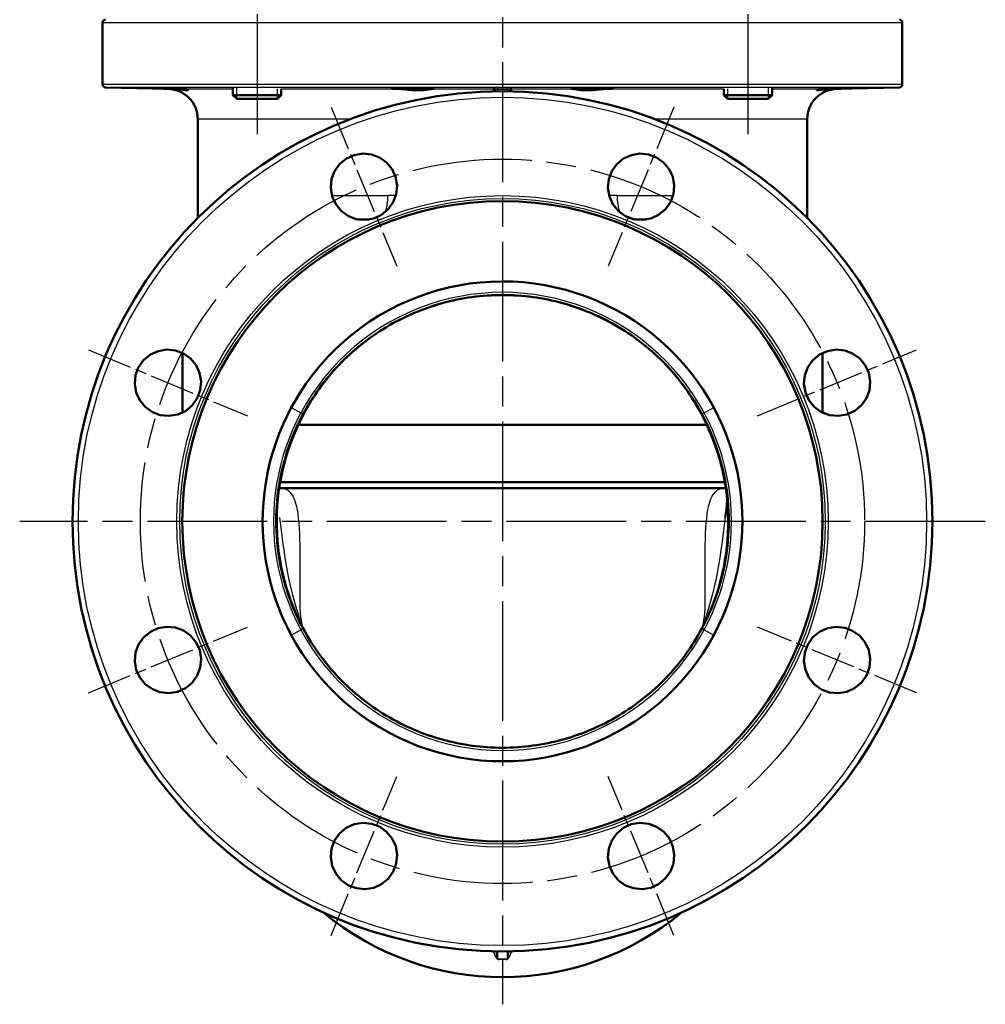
# Model space of a CAD drawing. Header units: millimetres. Extents: x 93 to 1233, y 366 to 1649.
# Tile 11 of 15: x 913 to 1233, y 861 to 1187. Entities that reach past the tile are written whole.
import ezdxf

# ---------------------------------------------------------------- set-up
doc = ezdxf.new("R2010")
doc.units = ezdxf.units.MM
doc.header["$LTSCALE"] = 7
doc.linetypes.add('CHAIN', pattern=[0.3543, 0.2362, -0.0295, 0.0591, -0.0295])
for name, color, linetype, lineweight in [('Gewinde(DIN)', 3, 'Continuous', 25), ('Mittellinie(DIN)', 4, 'CHAIN', 25), ('Mittelpunktmarkierung(DIN)', 4, 'CHAIN', 25), ('Sichtbare Kanten(DIN)', 7, 'Continuous', 50), ('Sichtbare tangentiale Kanten(DIN)', 3, 'Continuous', 25)]:
    doc.layers.add(name, color=color, linetype=linetype, lineweight=lineweight)

msp = doc.modelspace()

# ---------------------------------------------------------------- linework, layer by layer
at = {"layer": 'Gewinde(DIN)'}
for p, q in [((985.22, 1164.74), (985.22, 1161.24)), ((1161.44, 1161.24), (1161.44, 1164.74)), ((998.81, 1161.24), (998.81, 1164.49)), ((1147.86, 1164.49), (1147.86, 1161.24))]:
    msp.add_line(p, q, dxfattribs=at)
at = {"layer": 'Mittellinie(DIN)', "linetype": 'CHAIN', "ltscale": 23.990969}
for p, q in [((992.02, 1248.72), (992.02, 1144.95)), ((1154.65, 1248.72), (1154.65, 1144.95))]:
    msp.add_line(p, q, dxfattribs=at)
msp.add_circle((1073.33, 1021.22), 120, dxfattribs=at)
at = {"layer": 'Mittelpunktmarkierung(DIN)', "linetype": 'CHAIN', "ltscale": 23.990969}
for p, q in [((1073.33, 1649.32), (1073.33, 861.22)), ((1233.33, 1021.22), (913.33, 1021.22))]:
    msp.add_line(p, q, dxfattribs=at)
at = {"layer": 'Mittelpunktmarkierung(DIN)', "linetype": 'CHAIN', "ltscale": 9.04779}
for p, q in [((1016.51, 1158.42), (1038.32, 1105.76)), ((1130.16, 1158.42), (1108.35, 1105.76)), ((936.14, 1078.05), (988.8, 1056.24)), ((1157.87, 1056.24), (1210.53, 1078.05)), ((936.14, 964.4), (988.8, 986.21)), ((1210.53, 964.39), (1157.87, 986.21)), ((1016.5, 884.03), (1038.32, 936.69)), ((1130.16, 884.03), (1108.35, 936.69))]:
    msp.add_line(p, q, dxfattribs=at)
at = {"layer": 'Sichtbare Kanten(DIN)'}
for p, q in [((940.83, 1186.43), (940.83, 1166.02)), ((1205.83, 1186.43), (1205.83, 1166.02)), ((962.59, 1164.48), (941.81, 1165.02)), ((984.02, 1164.74), (984.02, 1162.45)), ((1162.65, 1164.74), (1162.65, 1162.45)), ((1184.07, 1164.48), (1204.86, 1165.02)), ((984.02, 1162.45), (1000.02, 1162.45)), ((985.24, 1161.22), (984.02, 1162.45)), ((998.79, 1161.22), (1000.02, 1162.45)), ((1000.02, 1164.37), (1000.02, 1162.45)), ((1070.83, 1164.35), (1070.83, 1163.7)), ((1075.83, 1163.7), (1075.83, 1164.35)), ((1146.65, 1164.37), (1146.65, 1162.45)), ((1146.65, 1162.45), (1162.65, 1162.45)), ((1147.88, 1161.22), (1146.65, 1162.45)), ((1161.42, 1161.22), (1162.65, 1162.45)), ((998.79, 1161.22), (985.24, 1161.22)), ((1161.42, 1161.22), (1147.88, 1161.22)), ((972.33, 1154.48), (972.33, 1121.75)), ((1174.33, 1154.48), (1174.33, 1121.75)), ((1025.7, 1121.22), (1029.13, 1121.22)), ((1117.54, 1121.22), (1120.97, 1121.22)), ((967.33, 1057.28), (967.33, 1077.01)), ((1179.33, 1077.01), (1179.33, 1057.28)), ((1005.64, 1053.22), (1141.03, 1053.22)), ((999.66, 1034.22), (1147.01, 1034.22)), ((1073.33, 1032.22), (1000.03, 1032.22)), ((1146.63, 1032.22), (1073.33, 1032.22))]:
    msp.add_line(p, q, dxfattribs=at)
at = {"layer": 'Sichtbare Kanten(DIN)', "flags": 128}
for points in [[(965.11, 1164.48), (963.87, 1164.51), (962.55, 1164.54), (961.26, 1164.57), (960.03, 1164.61), (958.84, 1164.64), (957.76, 1164.67), (956.85, 1164.7), (956.15, 1164.72), (955.65, 1164.74), (955.38, 1164.76), (955.36, 1164.77), (955.57, 1164.77), (956.01, 1164.77), (956.69, 1164.76), (957.57, 1164.74), (958.6, 1164.72), (959.73, 1164.7), (960.99, 1164.67), (962.3, 1164.64), (963.6, 1164.61), (964.81, 1164.57), (965.97, 1164.54), (967.01, 1164.51), (967.88, 1164.48)], [(1039.54, 1164.48), (1038.55, 1164.51), (1037.74, 1164.54), (1037.14, 1164.57), (1036.79, 1164.61), (1036.65, 1164.64), (1036.77, 1164.67), (1037.13, 1164.7), (1037.69, 1164.72), (1038.48, 1164.74), (1039.46, 1164.76), (1040.58, 1164.77), (1041.78, 1164.77), (1043.04, 1164.77), (1044.35, 1164.76), (1045.64, 1164.74), (1046.83, 1164.72), (1047.89, 1164.7), (1048.83, 1164.67), (1049.58, 1164.64), (1050.12, 1164.61), (1050.41, 1164.57), (1050.48, 1164.54), (1050.29, 1164.51), (1049.87, 1164.48)], [(1096.8, 1164.48), (1096.37, 1164.51), (1096.19, 1164.54), (1096.25, 1164.57), (1096.55, 1164.61), (1097.08, 1164.64), (1097.84, 1164.67), (1098.78, 1164.7), (1099.83, 1164.72), (1101.03, 1164.74), (1102.32, 1164.76), (1103.63, 1164.77), (1104.89, 1164.77), (1106.08, 1164.77), (1107.21, 1164.76), (1108.19, 1164.74), (1108.97, 1164.72), (1109.54, 1164.7), (1109.9, 1164.67), (1110.01, 1164.64), (1109.88, 1164.61), (1109.52, 1164.57), (1108.93, 1164.54), (1108.11, 1164.51), (1107.12, 1164.48)], [(1178.79, 1164.48), (1179.65, 1164.51), (1180.7, 1164.54), (1181.85, 1164.57), (1183.07, 1164.61), (1184.37, 1164.64), (1185.68, 1164.67), (1186.93, 1164.7), (1188.06, 1164.72), (1189.09, 1164.74), (1189.98, 1164.76), (1190.65, 1164.77), (1191.1, 1164.77), (1191.31, 1164.77), (1191.29, 1164.76), (1191.01, 1164.74), (1190.51, 1164.72), (1189.82, 1164.7), (1188.91, 1164.67), (1187.83, 1164.64), (1186.64, 1164.61), (1185.41, 1164.57), (1184.11, 1164.54), (1182.8, 1164.51), (1181.56, 1164.48)], [(967.88, 1164.48), (968.16, 1164.46), (968.41, 1164.43), (968.62, 1164.39), (968.8, 1164.34), (968.95, 1164.29), (969.06, 1164.23), (969.13, 1164.18), (969.16, 1164.14), (969.16, 1164.1), (969.12, 1164.07), (969.05, 1164.05), (968.93, 1164.05), (968.78, 1164.05), (968.6, 1164.07), (968.38, 1164.1), (968.12, 1164.14), (967.84, 1164.18), (967.52, 1164.23), (967.18, 1164.29), (966.81, 1164.34), (966.42, 1164.39), (966, 1164.43), (965.56, 1164.46), (965.11, 1164.48)], [(1049.87, 1164.48), (1049.64, 1164.46), (1049.38, 1164.43), (1049.09, 1164.39), (1048.77, 1164.34), (1048.42, 1164.29), (1048.05, 1164.23), (1047.65, 1164.18), (1047.22, 1164.14), (1046.78, 1164.1), (1046.32, 1164.07), (1045.85, 1164.05), (1045.36, 1164.05), (1044.86, 1164.05), (1044.36, 1164.07), (1043.85, 1164.1), (1043.34, 1164.14), (1042.83, 1164.18), (1042.33, 1164.23), (1041.83, 1164.29), (1041.35, 1164.34), (1040.87, 1164.39), (1040.41, 1164.43), (1039.97, 1164.46), (1039.54, 1164.48)], [(1107.12, 1164.48), (1106.7, 1164.46), (1106.26, 1164.43), (1105.8, 1164.39), (1105.32, 1164.34), (1104.83, 1164.29), (1104.34, 1164.23), (1103.84, 1164.18), (1103.33, 1164.14), (1102.82, 1164.1), (1102.31, 1164.07), (1101.8, 1164.05), (1101.31, 1164.05), (1100.82, 1164.05), (1100.34, 1164.07), (1099.88, 1164.1), (1099.44, 1164.14), (1099.02, 1164.18), (1098.62, 1164.23), (1098.24, 1164.29), (1097.9, 1164.34), (1097.57, 1164.39), (1097.28, 1164.43), (1097.02, 1164.46), (1096.8, 1164.48)], [(1181.56, 1164.48), (1181.1, 1164.46), (1180.66, 1164.43), (1180.25, 1164.39), (1179.85, 1164.34), (1179.48, 1164.29), (1179.14, 1164.23), (1178.83, 1164.18), (1178.54, 1164.14), (1178.29, 1164.1), (1178.07, 1164.07), (1177.88, 1164.05), (1177.73, 1164.05), (1177.62, 1164.05), (1177.54, 1164.07), (1177.5, 1164.1), (1177.5, 1164.14), (1177.54, 1164.18), (1177.61, 1164.23), (1177.72, 1164.29), (1177.86, 1164.34), (1178.04, 1164.39), (1178.26, 1164.43), (1178.51, 1164.46), (1178.79, 1164.48)], [(1037.92, 1135.35), (1038.4, 1132.53), (1038.13, 1129.62), (1037.14, 1126.96), (1035.47, 1124.61), (1033.22, 1122.75), (1030.65, 1121.58), (1027.78, 1121.1), (1024.89, 1121.38), (1022.25, 1122.38), (1019.88, 1124.08), (1018.05, 1126.32), (1016.89, 1128.88), (1016.42, 1131.75), (1016.71, 1134.62), (1017.7, 1137.24), (1019.37, 1139.6), (1021.61, 1141.43), (1024.17, 1142.6), (1027.01, 1143.08), (1029.9, 1142.8), (1032.54, 1141.82), (1034.88, 1140.17), (1036.73, 1137.93), (1037.92, 1135.35)], [(1128.99, 1126.97), (1127.34, 1124.63), (1125.08, 1122.76), (1122.51, 1121.58), (1119.66, 1121.1), (1116.75, 1121.38), (1114.11, 1122.37), (1111.75, 1124.05), (1109.9, 1126.31), (1108.74, 1128.87), (1108.26, 1131.75), (1108.55, 1134.63), (1109.55, 1137.26), (1111.24, 1139.62), (1113.47, 1141.45), (1116.03, 1142.6), (1118.88, 1143.08), (1121.76, 1142.8), (1124.39, 1141.81), (1126.74, 1140.15), (1128.59, 1137.9), (1129.76, 1135.34), (1130.24, 1132.52), (1129.97, 1129.63), (1128.99, 1126.97)], [(1143.34, 1058.9), (1141.58, 1062.01), (1139.67, 1065.03), (1137.64, 1067.97), (1135.47, 1070.81), (1133.18, 1073.55), (1130.77, 1076.19), (1128.24, 1078.72), (1125.6, 1081.13), (1122.86, 1083.42), (1120.01, 1085.58), (1117.07, 1087.61), (1114.04, 1089.51), (1110.93, 1091.27), (1107.74, 1092.89), (1104.48, 1094.37), (1101.16, 1095.7), (1097.78, 1096.87), (1094.35, 1097.9), (1090.88, 1098.76), (1087.38, 1099.47), (1083.84, 1100.03), (1080.29, 1100.42), (1076.72, 1100.65), (1073.14, 1100.72), (1069.56, 1100.64), (1066, 1100.39), (1062.44, 1099.98), (1058.91, 1099.41), (1055.41, 1098.68), (1051.94, 1097.79), (1048.52, 1096.75), (1045.15, 1095.56), (1041.83, 1094.22), (1038.58, 1092.73), (1035.4, 1091.09), (1032.29, 1089.31), (1029.27, 1087.4), (1026.34, 1085.35), (1023.51, 1083.18), (1020.76, 1080.86), (1018.08, 1078.39), (1015.46, 1075.73), (1012.88, 1072.86), (1010.43, 1069.83), (1008.16, 1066.75), (1006.12, 1063.68), (1004.49, 1060.99), (1003.33, 1058.9)], [(1139.38, 1056.77), (1138.77, 1057.87), (1138.15, 1058.96), (1137.5, 1060.05), (1136.84, 1061.12), (1136.16, 1062.18), (1135.46, 1063.23), (1134.74, 1064.28), (1134.01, 1065.31), (1133.25, 1066.32), (1132.48, 1067.33), (1131.7, 1068.32), (1130.9, 1069.3), (1130.08, 1070.26), (1129.24, 1071.21), (1128.4, 1072.15), (1127.53, 1073.07), (1126.65, 1073.97), (1125.76, 1074.86), (1124.85, 1075.73), (1123.93, 1076.59), (1122.99, 1077.43), (1122.04, 1078.26), (1121.08, 1079.07), (1120.09, 1079.86), (1119.1, 1080.64), (1118.09, 1081.4), (1117.07, 1082.15), (1116.04, 1082.88), (1114.99, 1083.59), (1113.93, 1084.28), (1112.86, 1084.96), (1111.78, 1085.62), (1110.69, 1086.26), (1109.59, 1086.88), (1108.48, 1087.48), (1107.36, 1088.06), (1106.24, 1088.62), (1105.1, 1089.17), (1103.96, 1089.69), (1102.8, 1090.19), (1101.64, 1090.68), (1100.47, 1091.14), (1099.29, 1091.59), (1098.1, 1092.02), (1096.9, 1092.42), (1095.7, 1092.81), (1094.49, 1093.18), (1093.27, 1093.52), (1092.05, 1093.85), (1090.82, 1094.16), (1089.59, 1094.44), (1088.35, 1094.71), (1087.11, 1094.95), (1085.87, 1095.17), (1084.62, 1095.37), (1083.38, 1095.55), (1082.13, 1095.71), (1080.88, 1095.85), (1079.63, 1095.96), (1078.37, 1096.06), (1077.11, 1096.13), (1075.85, 1096.18), (1074.58, 1096.21), (1073.32, 1096.22), (1072.06, 1096.21), (1070.79, 1096.18), (1069.53, 1096.13), (1068.26, 1096.05), (1067, 1095.96), (1065.74, 1095.84), (1064.49, 1095.7), (1063.23, 1095.54), (1061.98, 1095.36), (1060.74, 1095.16), (1059.5, 1094.94), (1058.26, 1094.7), (1057.03, 1094.44), (1055.81, 1094.15), (1054.58, 1093.85), (1053.37, 1093.52), (1052.15, 1093.17), (1050.94, 1092.8), (1049.74, 1092.42), (1048.54, 1092.01), (1047.35, 1091.58), (1046.17, 1091.13), (1045, 1090.66), (1043.83, 1090.17), (1042.67, 1089.67), (1041.52, 1089.14), (1040.38, 1088.6), (1039.25, 1088.03), (1038.13, 1087.45), (1037.02, 1086.85), (1035.93, 1086.23), (1034.84, 1085.6), (1033.77, 1084.94), (1032.7, 1084.27), (1031.65, 1083.58), (1030.61, 1082.86), (1029.57, 1082.13), (1028.55, 1081.39), (1027.55, 1080.62), (1026.55, 1079.84), (1025.57, 1079.04), (1024.6, 1078.23), (1023.65, 1077.4), (1022.71, 1076.56), (1021.78, 1075.7), (1020.87, 1074.82), (1019.97, 1073.93), (1019.09, 1073.03), (1018.23, 1072.11), (1017.38, 1071.18), (1016.56, 1070.23), (1015.74, 1069.27), (1014.94, 1068.3), (1014.16, 1067.31), (1013.39, 1066.31), (1012.65, 1065.29), (1011.91, 1064.27), (1011.2, 1063.23), (1010.5, 1062.18), (1009.82, 1061.12), (1009.16, 1060.04), (1008.52, 1058.96), (1007.89, 1057.87), (1007.29, 1056.77)], [(1139.3, 1056.71), (1138.7, 1057.82), (1138.08, 1058.92), (1137.45, 1060), (1136.79, 1061.08), (1136.12, 1062.15), (1135.42, 1063.2), (1134.71, 1064.24), (1133.98, 1065.27), (1133.23, 1066.29), (1132.46, 1067.3), (1131.68, 1068.29), (1130.88, 1069.27), (1130.06, 1070.23), (1129.23, 1071.18), (1128.39, 1072.11), (1127.52, 1073.03), (1126.65, 1073.94), (1125.76, 1074.82), (1124.85, 1075.7), (1123.93, 1076.55), (1122.99, 1077.4), (1122.04, 1078.22), (1121.07, 1079.04), (1120.09, 1079.83), (1119.1, 1080.61), (1118.09, 1081.37), (1117.07, 1082.12), (1116.04, 1082.85), (1114.99, 1083.56), (1113.94, 1084.26), (1112.87, 1084.93), (1111.79, 1085.59), (1110.7, 1086.23), (1109.61, 1086.85), (1108.5, 1087.45), (1107.38, 1088.03), (1106.26, 1088.59), (1105.12, 1089.13), (1103.98, 1089.66), (1102.82, 1090.16), (1101.66, 1090.65), (1100.48, 1091.12), (1099.3, 1091.56), (1098.11, 1091.99), (1096.91, 1092.4), (1095.71, 1092.79), (1094.5, 1093.15), (1093.28, 1093.5), (1092.06, 1093.83), (1090.83, 1094.13), (1089.6, 1094.42), (1088.37, 1094.68), (1087.13, 1094.93), (1085.89, 1095.15), (1084.65, 1095.35), (1083.4, 1095.53), (1082.15, 1095.69), (1080.9, 1095.82), (1079.64, 1095.94), (1078.38, 1096.03), (1077.12, 1096.11), (1075.86, 1096.16), (1074.6, 1096.19), (1073.33, 1096.2), (1072.07, 1096.19), (1070.8, 1096.16), (1069.54, 1096.1), (1068.27, 1096.03), (1067.01, 1095.94), (1065.75, 1095.82), (1064.5, 1095.68), (1063.25, 1095.52), (1062, 1095.35), (1060.76, 1095.15), (1059.52, 1094.92), (1058.28, 1094.68), (1057.05, 1094.42), (1055.82, 1094.13), (1054.6, 1093.83), (1053.38, 1093.5), (1052.16, 1093.15), (1050.95, 1092.78), (1049.75, 1092.4), (1048.55, 1091.99), (1047.36, 1091.56), (1046.18, 1091.11), (1045, 1090.64), (1043.84, 1090.16), (1042.68, 1089.65), (1041.53, 1089.13), (1040.39, 1088.58), (1039.26, 1088.02), (1038.14, 1087.44), (1037.04, 1086.84), (1035.94, 1086.22), (1034.86, 1085.58), (1033.78, 1084.93), (1032.72, 1084.25), (1031.66, 1083.56), (1030.62, 1082.85), (1029.59, 1082.12), (1028.57, 1081.37), (1027.56, 1080.61), (1026.57, 1079.82), (1025.58, 1079.03), (1024.62, 1078.21), (1023.66, 1077.38), (1022.72, 1076.54), (1021.8, 1075.68), (1020.89, 1074.8), (1020, 1073.91), (1019.12, 1073.01), (1018.26, 1072.09), (1017.42, 1071.16), (1016.59, 1070.22), (1015.78, 1069.25), (1014.98, 1068.28), (1014.2, 1067.29), (1013.43, 1066.29), (1012.68, 1065.27), (1011.95, 1064.24), (1011.24, 1063.2), (1010.55, 1062.14), (1009.87, 1061.08), (1009.22, 1060), (1008.58, 1058.92), (1007.96, 1057.82), (1007.37, 1056.71)], [(967.59, 1076.88), (969.92, 1075.23), (971.79, 1072.97), (972.97, 1070.4), (973.46, 1067.56), (973.18, 1064.64), (972.19, 1062), (970.51, 1059.64), (968.25, 1057.79), (965.69, 1056.63), (962.81, 1056.15), (959.93, 1056.44), (957.3, 1057.44), (954.94, 1059.13), (953.11, 1061.37), (951.95, 1063.92), (951.47, 1066.77), (951.76, 1069.66), (952.74, 1072.28), (954.41, 1074.63), (956.65, 1076.48), (959.21, 1077.65), (962.03, 1078.14), (964.93, 1077.86), (967.59, 1076.88)], [(1187.46, 1056.64), (1184.64, 1056.16), (1181.73, 1056.43), (1179.07, 1057.41), (1176.72, 1059.08), (1174.86, 1061.34), (1173.69, 1063.91), (1173.2, 1066.77), (1173.49, 1069.67), (1174.49, 1072.31), (1176.19, 1074.68), (1178.43, 1076.51), (1180.99, 1077.66), (1183.86, 1078.14), (1186.73, 1077.85), (1189.35, 1076.86), (1191.71, 1075.18), (1193.54, 1072.94), (1194.71, 1070.39), (1195.19, 1067.55), (1194.91, 1064.66), (1193.93, 1062.02), (1192.28, 1059.68), (1190.04, 1057.83), (1187.46, 1056.64)], [(1003.33, 1058.9), (1002.18, 1056.68), (1000.77, 1053.7), (999.34, 1050.3), (998.06, 1046.81), (997.03, 1043.53), (996.17, 1040.37), (995.45, 1037.19), (994.87, 1033.99), (994.41, 1030.77), (994.08, 1027.54), (993.89, 1024.29), (993.83, 1021.03), (993.91, 1017.78), (994.12, 1014.53), (994.46, 1011.3), (994.93, 1008.08), (995.53, 1004.88), (996.27, 1001.71), (997.13, 998.58), (998.12, 995.48), (999.24, 992.42), (1000.48, 989.41), (1001.84, 986.46), (1003.33, 983.56)], [(1143.34, 983.56), (1144.83, 986.47), (1146.2, 989.44), (1147.45, 992.47), (1148.57, 995.54), (1149.56, 998.65), (1150.42, 1001.81), (1151.16, 1004.99), (1151.76, 1008.21), (1152.23, 1011.44), (1152.56, 1014.69), (1152.76, 1017.96), (1152.83, 1021.23), (1152.76, 1024.5), (1152.56, 1027.76), (1152.23, 1031.01), (1151.76, 1034.25), (1151.16, 1037.46), (1150.42, 1040.65), (1149.56, 1043.8), (1148.57, 1046.91), (1147.45, 1049.99), (1146.2, 1053.01), (1144.83, 1055.98), (1143.34, 1058.9)], [(1007.29, 1056.76), (1006.51, 1055.28), (1005.77, 1053.79), (1005.06, 1052.27), (1004.38, 1050.73), (1003.74, 1049.18), (1003.13, 1047.62), (1002.56, 1046.04), (1002.02, 1044.45), (1001.52, 1042.84), (1001.05, 1041.23), (1000.62, 1039.61), (1000.23, 1037.98), (999.87, 1036.34), (999.55, 1034.7), (999.27, 1033.06), (999.03, 1031.4), (998.82, 1029.74), (998.65, 1028.07), (998.52, 1026.4), (998.42, 1024.73), (998.36, 1023.05), (998.34, 1021.37), (998.35, 1019.69), (998.41, 1018.01), (998.5, 1016.34), (998.62, 1014.66), (998.79, 1013), (998.99, 1011.34), (999.23, 1009.68), (999.5, 1008.04), (999.81, 1006.4), (1000.16, 1004.76)], [(1007.37, 1056.71), (1006.34, 1054.69), (1005.37, 1052.64), (1004.47, 1050.56), (1003.62, 1048.45), (1002.83, 1046.31), (1002.11, 1044.15), (1001.45, 1041.97), (1000.85, 1039.78), (1000.32, 1037.57), (999.86, 1035.34), (999.47, 1033.11), (999.14, 1030.87), (998.89, 1028.62), (998.7, 1026.35), (998.57, 1024.08), (998.52, 1021.8), (998.53, 1019.53), (998.61, 1017.25), (998.76, 1014.98), (998.98, 1012.72), (999.26, 1010.47), (999.61, 1008.23), (1000.03, 1006), (1000.52, 1003.79), (1001.07, 1001.59), (1001.68, 999.41), (1002.36, 997.25), (1003.11, 995.12), (1003.91, 993), (1004.78, 990.91), (1005.23, 989.87), (1005.7, 988.85), (1005.95, 988.34), (1006.19, 987.83), (1006.31, 987.58), (1006.43, 987.34), (1006.48, 987.24), (1006.52, 987.15), (1006.56, 987.08), (1006.59, 987.02)], [(1140.08, 987.02), (1140.11, 987.08), (1140.14, 987.15), (1140.19, 987.24), (1140.24, 987.35), (1140.35, 987.58), (1140.47, 987.83), (1140.72, 988.34), (1140.96, 988.85), (1141.43, 989.88), (1141.89, 990.92), (1142.76, 993.01), (1143.56, 995.13), (1144.31, 997.27), (1144.99, 999.43), (1145.6, 1001.61), (1146.15, 1003.81), (1146.64, 1006.02), (1147.05, 1008.25), (1147.41, 1010.48), (1147.69, 1012.73), (1147.91, 1014.99), (1148.06, 1017.25), (1148.14, 1019.52), (1148.15, 1021.79), (1148.09, 1024.07), (1147.97, 1026.34), (1147.77, 1028.62), (1147.51, 1030.88), (1147.19, 1033.14), (1146.79, 1035.38), (1146.33, 1037.6), (1145.81, 1039.81), (1145.22, 1042), (1144.56, 1044.17), (1143.84, 1046.32), (1143.05, 1048.45), (1142.2, 1050.56), (1141.29, 1052.64), (1140.33, 1054.69), (1139.3, 1056.71)], [(1146.5, 1004.76), (1146.85, 1006.4), (1147.16, 1008.04), (1147.44, 1009.69), (1147.68, 1011.35), (1147.88, 1013.02), (1148.04, 1014.69), (1148.17, 1016.37), (1148.26, 1018.04), (1148.31, 1019.72), (1148.33, 1021.4), (1148.31, 1023.08), (1148.25, 1024.76), (1148.15, 1026.43), (1148.02, 1028.09), (1147.85, 1029.75), (1147.64, 1031.41), (1147.39, 1033.07), (1147.11, 1034.72), (1146.79, 1036.37), (1146.43, 1038.01), (1146.03, 1039.64), (1145.6, 1041.26), (1145.14, 1042.88), (1144.63, 1044.48), (1144.1, 1046.07), (1143.52, 1047.64), (1142.92, 1049.21), (1142.28, 1050.75), (1141.6, 1052.28), (1140.9, 1053.79), (1140.15, 1055.29), (1139.38, 1056.76)], [(999.34, 1032.28), (999.7, 1032.24), (1000.03, 1032.22)], [(1146.63, 1032.22), (1146.97, 1032.24), (1147.33, 1032.29)], [(1147.17, 1022.48), (1147.35, 1023.87), (1147.52, 1025.26), (1147.68, 1026.66), (1147.83, 1028.07)], [(1000.16, 1004.76), (1000.45, 1003.52), (1000.76, 1002.29), (1001.1, 1001.06), (1001.45, 999.83), (1001.83, 998.61), (1002.22, 997.39), (1002.64, 996.18), (1003.07, 994.98), (1003.53, 993.79), (1004.01, 992.61), (1004.5, 991.43), (1005.02, 990.27), (1005.56, 989.11), (1006.11, 987.96), (1006.69, 986.82), (1007.29, 985.69)], [(1139.38, 985.69), (1139.97, 986.82), (1140.55, 987.96), (1141.11, 989.11), (1141.64, 990.27), (1142.16, 991.44), (1142.66, 992.61), (1143.14, 993.8), (1143.59, 994.99), (1144.03, 996.19), (1144.45, 997.39), (1144.84, 998.61), (1145.22, 999.83), (1145.57, 1001.05), (1145.9, 1002.29), (1146.21, 1003.52), (1146.5, 1004.76)], [(959.21, 985.81), (962.02, 986.29), (964.94, 986.02), (967.6, 985.03), (969.95, 983.36), (971.81, 981.11), (972.98, 978.54), (973.46, 975.68), (973.17, 972.78), (972.18, 970.14), (970.48, 967.77), (968.24, 965.94), (965.67, 964.78), (962.81, 964.31), (959.94, 964.6), (957.32, 965.59), (954.96, 967.26), (953.12, 969.51), (951.96, 972.06), (951.48, 974.9), (951.76, 977.79), (952.74, 980.43), (954.39, 982.77), (956.63, 984.62), (959.21, 985.81)], [(1007.29, 985.69), (1007.89, 984.59), (1008.52, 983.49), (1009.16, 982.41), (1009.82, 981.34), (1010.51, 980.27), (1011.2, 979.22), (1011.92, 978.18), (1012.66, 977.15), (1013.41, 976.13), (1014.18, 975.13), (1014.97, 974.14), (1015.77, 973.16), (1016.59, 972.2), (1017.42, 971.25), (1018.27, 970.31), (1019.13, 969.39), (1020.01, 968.49), (1020.9, 967.6), (1021.81, 966.72), (1022.73, 965.87), (1023.67, 965.03), (1024.62, 964.2), (1025.59, 963.39), (1026.57, 962.6), (1027.56, 961.82), (1028.57, 961.06), (1029.59, 960.31), (1030.63, 959.58), (1031.67, 958.87), (1032.73, 958.18), (1033.8, 957.5), (1034.88, 956.84), (1035.97, 956.2), (1037.07, 955.58), (1038.18, 954.98), (1039.3, 954.39), (1040.43, 953.83), (1041.56, 953.29), (1042.71, 952.77), (1043.86, 952.26), (1045.02, 951.78), (1046.2, 951.31), (1047.38, 950.87), (1048.57, 950.44), (1049.76, 950.03), (1050.97, 949.65), (1052.18, 949.28), (1053.39, 948.93), (1054.62, 948.61), (1055.84, 948.3), (1057.08, 948.02), (1058.31, 947.75), (1059.55, 947.51), (1060.8, 947.29), (1062.04, 947.08), (1063.29, 946.9), (1064.54, 946.75), (1065.79, 946.61), (1067.04, 946.49), (1068.3, 946.4), (1069.56, 946.32), (1070.82, 946.27), (1072.08, 946.24), (1073.34, 946.23), (1074.61, 946.24), (1075.87, 946.28), (1077.14, 946.33), (1078.4, 946.41), (1079.66, 946.5), (1080.92, 946.62), (1082.18, 946.76), (1083.43, 946.92), (1084.68, 947.1), (1085.93, 947.3), (1087.17, 947.52), (1088.41, 947.76), (1089.64, 948.02), (1090.86, 948.31), (1092.09, 948.61), (1093.3, 948.94), (1094.52, 949.28), (1095.72, 949.65), (1096.92, 950.04), (1098.12, 950.45), (1099.31, 950.88), (1100.49, 951.33), (1101.67, 951.79), (1102.84, 952.28), (1104, 952.79), (1105.15, 953.32), (1106.29, 953.86), (1107.42, 954.42), (1108.54, 955.01), (1109.65, 955.61), (1110.75, 956.23), (1111.83, 956.86), (1112.91, 957.52), (1113.97, 958.19), (1115.02, 958.88), (1116.06, 959.59), (1117.09, 960.32), (1118.11, 961.07), (1119.12, 961.83), (1120.11, 962.61), (1121.1, 963.41), (1122.06, 964.23), (1123.02, 965.06), (1123.96, 965.9), (1124.89, 966.76), (1125.8, 967.64), (1126.69, 968.53), (1127.58, 969.44), (1128.44, 970.36), (1129.29, 971.29), (1130.12, 972.24), (1130.93, 973.19), (1131.73, 974.17), (1132.51, 975.15), (1133.28, 976.15), (1134.03, 977.17), (1134.76, 978.19), (1135.47, 979.23), (1136.17, 980.28), (1136.85, 981.34), (1137.51, 982.41), (1138.15, 983.5), (1138.77, 984.59), (1139.38, 985.69)], [(1179.07, 965.57), (1176.74, 967.22), (1174.87, 969.47), (1173.69, 972.05), (1173.21, 974.89), (1173.49, 977.8), (1174.48, 980.44), (1176.16, 982.81), (1178.42, 984.66), (1180.98, 985.82), (1183.86, 986.3), (1186.74, 986), (1189.37, 985.01), (1191.73, 983.32), (1193.55, 981.08), (1194.71, 978.53), (1195.19, 975.68), (1194.91, 972.79), (1193.92, 970.16), (1192.26, 967.81), (1190.01, 965.97), (1187.45, 964.79), (1184.63, 964.31), (1181.74, 964.58), (1179.07, 965.57)], [(1003.33, 983.56), (1005.09, 980.45), (1006.98, 977.43), (1009.01, 974.5), (1011.17, 971.67), (1013.46, 968.93), (1015.86, 966.3), (1018.38, 963.78), (1021.02, 961.37), (1023.75, 959.08), (1026.59, 956.92), (1029.52, 954.89), (1032.54, 952.99), (1035.65, 951.23), (1038.83, 949.61), (1042.07, 948.13), (1045.39, 946.8), (1048.76, 945.62), (1052.17, 944.6), (1055.63, 943.72), (1059.13, 943.01), (1062.66, 942.45), (1066.2, 942.05), (1069.76, 941.81), (1073.33, 941.73), (1076.9, 941.81), (1080.46, 942.05), (1084.01, 942.45), (1087.54, 943.01), (1091.03, 943.72), (1094.49, 944.6), (1097.91, 945.62), (1101.28, 946.8), (1104.59, 948.13), (1107.84, 949.61), (1111.02, 951.23), (1114.12, 952.99), (1117.14, 954.89), (1120.07, 956.92), (1122.91, 959.08), (1125.65, 961.37), (1128.28, 963.78), (1130.8, 966.3), (1133.21, 968.93), (1135.49, 971.67), (1137.65, 974.5), (1139.68, 977.43), (1141.58, 980.45), (1143.34, 983.56)], [(1017.68, 915.48), (1019.33, 917.81), (1021.58, 919.68), (1024.16, 920.86), (1027, 921.35), (1029.91, 921.07), (1032.55, 920.08), (1034.92, 918.4), (1036.77, 916.14), (1037.93, 913.58), (1038.41, 910.7), (1038.11, 907.82), (1037.12, 905.19), (1035.43, 902.83), (1033.19, 901), (1030.64, 899.84), (1027.78, 899.36), (1024.9, 899.65), (1022.27, 900.63), (1019.92, 902.3), (1018.08, 904.54), (1016.9, 907.1), (1016.42, 909.92), (1016.69, 912.82), (1017.68, 915.48)], [(1108.75, 907.1), (1108.27, 909.91), (1108.54, 912.83), (1109.52, 915.49), (1111.19, 917.84), (1113.45, 919.7), (1116.02, 920.87), (1118.88, 921.35), (1121.78, 921.06), (1124.42, 920.07), (1126.79, 918.37), (1128.62, 916.13), (1129.77, 913.56), (1130.25, 910.7), (1129.96, 907.83), (1128.97, 905.21), (1127.29, 902.85), (1125.05, 901.01), (1122.5, 899.85), (1119.66, 899.37), (1116.77, 899.65), (1114.13, 900.63), (1111.79, 902.28), (1109.94, 904.52), (1108.75, 907.1)]]:
    msp.add_lwpolyline(points, dxfattribs=at)
at = {"layer": 'Sichtbare Kanten(DIN)'}
for radius in [142.5, 106.1]:
    msp.add_circle((1073.33, 1021.22), radius, dxfattribs=at)
for centre, radius, start, end in [((941.83, 1186.43), 1, 91.5, 180), ((1204.83, 1186.43), 1, 0, 88.5), ((941.83, 1166.02), 1, 180, 268.5), ((1204.83, 1166.02), 1, 271.5, 0), ((962.33, 1154.48), 10, 0, 88.5), ((1184.33, 1154.48), 10, 91.5, 180), ((1073.33, 963.22), 93, 230.2416, 309.7584)]:
    msp.add_arc(centre, radius, start, end, dxfattribs=at)
at = {"layer": 'Sichtbare tangentiale Kanten(DIN)'}
for p, q in [((1205.83, 1186.43), (940.83, 1186.43)), ((940.83, 1166.02), (1205.83, 1166.02)), ((1204.86, 1165.02), (941.81, 1165.02)), ((1070.33, 1164.85), (1070.33, 1164.48)), ((1071.83, 1164.39), (1071.83, 1164.89)), ((1074.83, 1164.39), (1074.83, 1164.89)), ((1076.33, 1164.48), (1076.33, 1164.85)), ((962.59, 1164.48), (965.11, 1164.48)), ((967.88, 1164.48), (984.02, 1164.48)), ((999.87, 1164.48), (1039.54, 1164.48)), ((1049.87, 1164.48), (1070.33, 1164.48)), ((1071.83, 1163.72), (1071.83, 1164.39)), ((1074.83, 1164.39), (1074.83, 1163.72)), ((1076.33, 1164.48), (1096.8, 1164.48)), ((1107.12, 1164.48), (1146.8, 1164.48)), ((1162.65, 1164.48), (1178.79, 1164.48)), ((1181.56, 1164.48), (1184.07, 1164.48)), ((1022.85, 1154.48), (972.33, 1154.48)), ((1174.33, 1154.48), (1123.81, 1154.48)), ((1016.79, 1129.22), (1035.35, 1129.22)), ((1111.31, 1129.22), (1129.88, 1129.22)), ((1003.33, 1058.9), (1006.51, 1057.18)), ((1006.51, 1057.18), (1006.51, 1057.18)), ((1140.15, 1057.18), (1143.34, 1058.9)), ((1140.15, 1057.18), (1140.15, 1057.18)), ((1003.33, 983.56), (1006.51, 985.27)), ((1006.51, 985.27), (1006.51, 985.27)), ((1007.29, 985.69), (1007.29, 985.69)), ((1139.38, 985.69), (1139.38, 985.69)), ((1139.38, 985.69), (1139.38, 985.69)), ((1140.15, 985.27), (1140.15, 985.27)), ((1140.15, 985.27), (1143.34, 983.56)), ((1071.83, 876.09), (1071.83, 878.73)), ((1074.83, 878.73), (1074.83, 876.09))]:
    msp.add_line(p, q, dxfattribs=at)
at = {"layer": 'Sichtbare tangentiale Kanten(DIN)', "flags": 128}
for points in [[(1071.83, 1164.89), (1071.74, 1164.89), (1071.64, 1164.89), (1071.54, 1164.89), (1071.44, 1164.89), (1071.35, 1164.89), (1071.26, 1164.89), (1071.17, 1164.89), (1071.08, 1164.89), (1071, 1164.88), (1070.92, 1164.88), (1070.84, 1164.88), (1070.77, 1164.88), (1070.7, 1164.88), (1070.64, 1164.88), (1070.59, 1164.87), (1070.53, 1164.87), (1070.49, 1164.87), (1070.45, 1164.87), (1070.41, 1164.87), (1070.38, 1164.86), (1070.36, 1164.86), (1070.35, 1164.86), (1070.34, 1164.86), (1070.33, 1164.85)], [(1074.83, 1164.89), (1074.71, 1164.89), (1074.58, 1164.89), (1074.46, 1164.89), (1074.33, 1164.89), (1074.21, 1164.89), (1074.08, 1164.89), (1073.96, 1164.89), (1073.83, 1164.89), (1073.71, 1164.89), (1073.58, 1164.89), (1073.46, 1164.89), (1073.33, 1164.89), (1073.21, 1164.89), (1073.08, 1164.89), (1072.96, 1164.89), (1072.83, 1164.89), (1072.71, 1164.89), (1072.58, 1164.89), (1072.46, 1164.89), (1072.33, 1164.89), (1072.21, 1164.89), (1072.08, 1164.89), (1071.96, 1164.89), (1071.83, 1164.89)], [(1076.33, 1164.85), (1076.33, 1164.86), (1076.32, 1164.86), (1076.3, 1164.86), (1076.28, 1164.86), (1076.25, 1164.87), (1076.22, 1164.87), (1076.18, 1164.87), (1076.13, 1164.87), (1076.08, 1164.87), (1076.02, 1164.88), (1075.96, 1164.88), (1075.89, 1164.88), (1075.82, 1164.88), (1075.75, 1164.88), (1075.67, 1164.88), (1075.58, 1164.89), (1075.5, 1164.89), (1075.41, 1164.89), (1075.32, 1164.89), (1075.22, 1164.89), (1075.13, 1164.89), (1075.03, 1164.89), (1074.93, 1164.89), (1074.83, 1164.89)], [(1070.33, 1164.48), (1070.33, 1164.47), (1070.33, 1164.47), (1070.33, 1164.46), (1070.33, 1164.44), (1070.33, 1164.43), (1070.33, 1164.41), (1070.33, 1164.39), (1070.33, 1164.37), (1070.34, 1164.34), (1070.34, 1164.32), (1070.34, 1164.29), (1070.34, 1164.25), (1070.34, 1164.22), (1070.34, 1164.18), (1070.34, 1164.15), (1070.34, 1164.1), (1070.34, 1164.06), (1070.34, 1164.01), (1070.34, 1163.97), (1070.34, 1163.92), (1070.34, 1163.86), (1070.34, 1163.81), (1070.34, 1163.75), (1070.34, 1163.69)], [(1070.83, 1164.35), (1070.83, 1164.36), (1070.84, 1164.36), (1070.85, 1164.36), (1070.87, 1164.36), (1070.89, 1164.37), (1070.91, 1164.37), (1070.94, 1164.37), (1070.97, 1164.37), (1071, 1164.37), (1071.04, 1164.38), (1071.08, 1164.38), (1071.13, 1164.38), (1071.17, 1164.38), (1071.22, 1164.38), (1071.28, 1164.38), (1071.33, 1164.39), (1071.39, 1164.39), (1071.45, 1164.39), (1071.51, 1164.39), (1071.57, 1164.39), (1071.64, 1164.39), (1071.7, 1164.39), (1071.77, 1164.39), (1071.83, 1164.39)], [(1071.83, 1164.39), (1071.96, 1164.39), (1072.08, 1164.39), (1072.21, 1164.39), (1072.33, 1164.39), (1072.46, 1164.39), (1072.58, 1164.39), (1072.71, 1164.39), (1072.83, 1164.39), (1072.96, 1164.39), (1073.08, 1164.39), (1073.21, 1164.39), (1073.33, 1164.39), (1073.46, 1164.39), (1073.58, 1164.39), (1073.71, 1164.39), (1073.83, 1164.39), (1073.96, 1164.39), (1074.08, 1164.39), (1074.21, 1164.39), (1074.33, 1164.39), (1074.46, 1164.39), (1074.58, 1164.39), (1074.71, 1164.39), (1074.83, 1164.39)], [(1074.83, 1164.39), (1074.9, 1164.39), (1074.96, 1164.39), (1075.03, 1164.39), (1075.09, 1164.39), (1075.15, 1164.39), (1075.22, 1164.39), (1075.28, 1164.39), (1075.33, 1164.39), (1075.39, 1164.38), (1075.44, 1164.38), (1075.49, 1164.38), (1075.54, 1164.38), (1075.59, 1164.38), (1075.63, 1164.38), (1075.66, 1164.37), (1075.7, 1164.37), (1075.73, 1164.37), (1075.76, 1164.37), (1075.78, 1164.37), (1075.8, 1164.36), (1075.81, 1164.36), (1075.82, 1164.36), (1075.83, 1164.36), (1075.83, 1164.35)], [(1076.33, 1163.69), (1076.33, 1163.75), (1076.33, 1163.81), (1076.33, 1163.86), (1076.33, 1163.92), (1076.33, 1163.97), (1076.33, 1164.02), (1076.33, 1164.06), (1076.33, 1164.1), (1076.33, 1164.15), (1076.33, 1164.18), (1076.33, 1164.22), (1076.33, 1164.26), (1076.33, 1164.29), (1076.33, 1164.32), (1076.33, 1164.34), (1076.33, 1164.37), (1076.33, 1164.39), (1076.33, 1164.41), (1076.33, 1164.43), (1076.33, 1164.44), (1076.33, 1164.46), (1076.33, 1164.47), (1076.33, 1164.47), (1076.33, 1164.48)], [(1038.03, 1129.22), (1037.92, 1129.22), (1037.81, 1129.22), (1037.69, 1129.22), (1037.58, 1129.22), (1037.47, 1129.22), (1037.36, 1129.22), (1037.25, 1129.22), (1037.13, 1129.22), (1037.02, 1129.22), (1036.91, 1129.22), (1036.8, 1129.22), (1036.69, 1129.22), (1036.58, 1129.22), (1036.46, 1129.22), (1036.35, 1129.22), (1036.24, 1129.22), (1036.13, 1129.22), (1036.02, 1129.22), (1035.91, 1129.22), (1035.8, 1129.22), (1035.69, 1129.22), (1035.57, 1129.22), (1035.46, 1129.22), (1035.35, 1129.22)], [(1111.31, 1129.22), (1111.2, 1129.22), (1111.09, 1129.22), (1110.98, 1129.22), (1110.87, 1129.22), (1110.76, 1129.22), (1110.65, 1129.22), (1110.54, 1129.22), (1110.42, 1129.22), (1110.31, 1129.22), (1110.2, 1129.22), (1110.09, 1129.22), (1109.98, 1129.22), (1109.87, 1129.22), (1109.76, 1129.22), (1109.64, 1129.22), (1109.53, 1129.22), (1109.42, 1129.22), (1109.31, 1129.22), (1109.2, 1129.22), (1109.08, 1129.22), (1108.97, 1129.22), (1108.86, 1129.22), (1108.75, 1129.22), (1108.64, 1129.22)], [(1140.15, 1057.18), (1138.4, 1060.25), (1136.51, 1063.24), (1134.48, 1066.15), (1132.32, 1068.95), (1130.02, 1071.66), (1127.6, 1074.25), (1125.06, 1076.74), (1122.41, 1079.1), (1119.64, 1081.33), (1116.78, 1083.44), (1113.82, 1085.4), (1110.77, 1087.22), (1107.65, 1088.9), (1104.44, 1090.44), (1101.17, 1091.82), (1097.83, 1093.04), (1094.43, 1094.11), (1090.98, 1095.02), (1087.5, 1095.77), (1083.99, 1096.35), (1080.46, 1096.77), (1076.93, 1097.02), (1073.39, 1097.11), (1069.83, 1097.02), (1066.28, 1096.77), (1062.73, 1096.36), (1059.21, 1095.78), (1055.73, 1095.03), (1052.29, 1094.13), (1048.9, 1093.06), (1045.56, 1091.83), (1042.28, 1090.45), (1039.07, 1088.92), (1035.93, 1087.24), (1032.88, 1085.41), (1029.91, 1083.45), (1027.05, 1081.35), (1024.29, 1079.13), (1021.64, 1076.77), (1019.1, 1074.29), (1016.67, 1071.69), (1014.37, 1068.98), (1012.2, 1066.16), (1010.16, 1063.25), (1008.26, 1060.26), (1006.51, 1057.18)], [(1006.51, 1057.18), (1005.09, 1054.41), (1003.79, 1051.58), (1002.6, 1048.69), (1001.53, 1045.76), (1000.58, 1042.79), (999.76, 1039.78), (999.06, 1036.75), (998.48, 1033.69), (998.04, 1030.6), (997.71, 1027.5), (997.52, 1024.38), (997.45, 1021.26), (997.52, 1018.14), (997.71, 1015.03), (998.02, 1011.94), (998.47, 1008.85), (999.04, 1005.78), (999.74, 1002.73), (1000.57, 999.7), (1001.52, 996.72), (1002.59, 993.77), (1003.79, 990.88), (1005.09, 988.04), (1006.51, 985.27)], [(1140.15, 985.27), (1141.57, 988.04), (1142.88, 990.88), (1144.07, 993.77), (1145.14, 996.72), (1146.1, 999.7), (1146.92, 1002.73), (1147.62, 1005.78), (1148.2, 1008.85), (1148.64, 1011.94), (1148.96, 1015.03), (1149.15, 1018.14), (1149.21, 1021.26), (1149.15, 1024.38), (1148.95, 1027.5), (1148.63, 1030.6), (1148.18, 1033.69), (1147.61, 1036.75), (1146.91, 1039.78), (1146.09, 1042.79), (1145.14, 1045.76), (1144.07, 1048.69), (1142.88, 1051.58), (1141.57, 1054.41), (1140.15, 1057.18)], [(1007.37, 1056.71), (1007.37, 1056.71), (1007.37, 1056.71), (1007.37, 1056.71), (1007.36, 1056.71), (1007.36, 1056.71), (1007.35, 1056.72), (1007.35, 1056.72), (1007.34, 1056.72), (1007.34, 1056.73), (1007.33, 1056.73), (1007.32, 1056.73), (1007.32, 1056.74), (1007.31, 1056.74), (1007.31, 1056.74), (1007.3, 1056.75), (1007.3, 1056.75), (1007.29, 1056.75), (1007.29, 1056.76), (1007.29, 1056.76), (1007.29, 1056.76), (1007.29, 1056.76), (1007.29, 1056.76), (1007.29, 1056.76), (1007.29, 1056.77)], [(1139.29, 1056.71), (1139.29, 1056.71), (1139.3, 1056.71), (1139.3, 1056.71), (1139.3, 1056.71), (1139.31, 1056.71), (1139.31, 1056.72), (1139.32, 1056.72), (1139.32, 1056.72), (1139.33, 1056.73), (1139.34, 1056.73), (1139.34, 1056.73), (1139.35, 1056.74), (1139.35, 1056.74), (1139.36, 1056.74), (1139.36, 1056.75), (1139.37, 1056.75), (1139.37, 1056.75), (1139.38, 1056.76), (1139.38, 1056.76), (1139.38, 1056.76), (1139.38, 1056.76), (1139.38, 1056.76), (1139.38, 1056.76), (1139.38, 1056.77)], [(1000.03, 1032.22), (1000.8, 1032.15), (1001.52, 1031.93), (1002.18, 1031.56), (1002.79, 1031.06), (1003.35, 1030.4), (1003.84, 1029.61), (1004.28, 1028.67), (1004.65, 1027.61), (1004.97, 1026.43), (1005.25, 1025.13), (1005.48, 1023.73), (1005.66, 1022.22), (1005.81, 1020.62), (1005.93, 1018.94), (1006.02, 1017.19), (1006.08, 1015.37), (1006.12, 1013.5), (1006.15, 1011.58), (1006.16, 1009.61), (1006.17, 1007.6), (1006.16, 1005.56), (1006.16, 1003.52), (1006.14, 1001.49), (1006.13, 999.49), (1006.12, 997.55), (1006.13, 995.7), (1006.15, 993.95), (1006.2, 992.34), (1006.29, 990.89), (1006.41, 989.61), (1006.57, 988.5), (1006.75, 987.55), (1006.93, 986.77), (1007.11, 986.15), (1007.28, 985.71)], [(1139.39, 985.71), (1139.56, 986.15), (1139.74, 986.77), (1139.92, 987.55), (1140.1, 988.5), (1140.25, 989.61), (1140.38, 990.89), (1140.47, 992.34), (1140.52, 993.95), (1140.54, 995.7), (1140.54, 997.55), (1140.53, 999.49), (1140.52, 1001.49), (1140.51, 1003.52), (1140.5, 1005.56), (1140.5, 1007.6), (1140.5, 1009.61), (1140.52, 1011.58), (1140.54, 1013.5), (1140.59, 1015.37), (1140.65, 1017.19), (1140.74, 1018.94), (1140.85, 1020.62), (1141, 1022.22), (1141.19, 1023.73), (1141.42, 1025.13), (1141.69, 1026.43), (1142.01, 1027.61), (1142.39, 1028.67), (1142.82, 1029.61), (1143.32, 1030.4), (1143.87, 1031.06), (1144.48, 1031.56), (1145.15, 1031.93), (1145.87, 1032.15), (1146.63, 1032.22)], [(1007.28, 985.71), (1007.11, 986.11), (1006.9, 986.69), (1006.63, 987.46), (1006.32, 988.38), (1005.97, 989.47), (1005.58, 990.7), (1005.16, 992.06), (1004.72, 993.55), (1004.28, 995.15), (1003.84, 996.83), (1003.4, 998.59), (1002.98, 1000.41), (1002.57, 1002.27), (1002.19, 1004.16), (1001.84, 1006.06), (1001.52, 1007.97), (1001.21, 1009.88), (1000.93, 1011.77), (1000.67, 1013.65), (1000.41, 1015.49), (1000.18, 1017.29), (999.95, 1019.06), (999.72, 1020.8), (999.5, 1022.49)], [(1147.17, 1022.49), (1146.94, 1020.8), (1146.72, 1019.06), (1146.49, 1017.29), (1146.25, 1015.49), (1146, 1013.65), (1145.74, 1011.77), (1145.45, 1009.88), (1145.15, 1007.97), (1144.82, 1006.06), (1144.47, 1004.16), (1144.09, 1002.27), (1143.69, 1000.41), (1143.27, 998.59), (1142.83, 996.83), (1142.39, 995.15), (1141.94, 993.55), (1141.5, 992.06), (1141.09, 990.7), (1140.7, 989.47), (1140.35, 988.38), (1140.04, 987.46), (1139.77, 986.69), (1139.55, 986.11), (1139.39, 985.71)], [(1007.29, 985.69), (1006.89, 986.44), (1006.5, 987.19), (1006.12, 987.95), (1005.75, 988.71), (1005.39, 989.47), (1005.03, 990.25), (1004.68, 991.02), (1004.35, 991.8), (1004.02, 992.59), (1003.7, 993.38), (1003.38, 994.17), (1003.08, 994.96), (1002.79, 995.76), (1002.5, 996.57), (1002.23, 997.38), (1001.96, 998.19), (1001.7, 999), (1001.45, 999.82), (1001.21, 1000.63), (1000.99, 1001.46), (1000.77, 1002.28), (1000.55, 1003.11), (1000.35, 1003.93), (1000.16, 1004.76)], [(1146.5, 1004.76), (1146.31, 1003.93), (1146.11, 1003.11), (1145.9, 1002.28), (1145.68, 1001.46), (1145.45, 1000.63), (1145.21, 999.82), (1144.96, 999), (1144.71, 998.19), (1144.44, 997.38), (1144.16, 996.57), (1143.88, 995.76), (1143.58, 994.96), (1143.28, 994.17), (1142.97, 993.38), (1142.65, 992.59), (1142.32, 991.8), (1141.98, 991.02), (1141.64, 990.25), (1141.28, 989.47), (1140.92, 988.71), (1140.54, 987.95), (1140.16, 987.19), (1139.78, 986.44), (1139.38, 985.69)], [(1006.51, 985.27), (1008.26, 982.2), (1010.15, 979.21), (1012.18, 976.31), (1014.35, 973.5), (1016.64, 970.8), (1019.06, 968.2), (1021.6, 965.72), (1024.26, 963.35), (1027.02, 961.12), (1029.89, 959.02), (1032.84, 957.05), (1035.89, 955.23), (1039.02, 953.55), (1042.22, 952.02), (1045.5, 950.64), (1048.84, 949.41), (1052.24, 948.34), (1055.68, 947.43), (1059.17, 946.68), (1062.68, 946.1), (1066.2, 945.68), (1069.73, 945.43), (1073.28, 945.35), (1076.83, 945.43), (1080.39, 945.68), (1083.93, 946.09), (1087.45, 946.67), (1090.94, 947.42), (1094.38, 948.32), (1097.77, 949.39), (1101.11, 950.62), (1104.39, 952), (1107.6, 953.54), (1110.74, 955.22), (1113.79, 957.04), (1116.75, 959), (1119.62, 961.1), (1122.38, 963.33), (1125.03, 965.68), (1127.57, 968.16), (1129.99, 970.77), (1132.29, 973.48), (1134.47, 976.29), (1136.51, 979.2), (1138.4, 982.2), (1140.15, 985.27)], [(1139.38, 985.69), (1137.65, 982.65), (1135.77, 979.69), (1133.76, 976.81), (1131.61, 974.03), (1129.34, 971.35), (1126.94, 968.78), (1124.43, 966.33), (1121.81, 964), (1119.08, 961.8), (1116.25, 959.72), (1113.32, 957.79), (1110.3, 955.98), (1107.2, 954.32), (1104.03, 952.8), (1100.78, 951.44), (1097.48, 950.22), (1094.13, 949.17), (1090.73, 948.27), (1087.29, 947.54), (1083.81, 946.96), (1080.31, 946.55), (1076.79, 946.31), (1073.28, 946.23), (1069.78, 946.31), (1066.28, 946.56), (1062.8, 946.97), (1059.33, 947.55), (1055.89, 948.28), (1052.48, 949.18), (1049.12, 950.24), (1045.82, 951.45), (1042.58, 952.82), (1039.42, 954.33), (1036.33, 955.99), (1033.31, 957.8), (1030.39, 959.74), (1027.56, 961.81), (1024.83, 964.02), (1022.2, 966.36), (1019.69, 968.81), (1017.3, 971.38), (1015.03, 974.05), (1012.89, 976.83), (1010.88, 979.7), (1009.01, 982.65), (1007.29, 985.69)], [(1007.29, 985.69), (1007.29, 985.67), (1007.3, 985.65), (1007.31, 985.64), (1007.31, 985.62), (1007.32, 985.61), (1007.33, 985.6), (1007.33, 985.58), (1007.34, 985.57), (1007.34, 985.56), (1007.34, 985.55), (1007.35, 985.54), (1007.35, 985.54), (1007.36, 985.53), (1007.36, 985.52), (1007.36, 985.52), (1007.36, 985.51), (1007.36, 985.51), (1007.37, 985.51), (1007.37, 985.5), (1007.37, 985.5), (1007.37, 985.5), (1007.37, 985.5), (1007.37, 985.5), (1007.37, 985.5)], [(1139.38, 985.69), (1139.37, 985.67), (1139.36, 985.65), (1139.36, 985.64), (1139.35, 985.62), (1139.34, 985.61), (1139.34, 985.6), (1139.33, 985.58), (1139.33, 985.57), (1139.32, 985.56), (1139.32, 985.55), (1139.32, 985.54), (1139.31, 985.54), (1139.31, 985.53), (1139.31, 985.52), (1139.31, 985.52), (1139.3, 985.51), (1139.3, 985.51), (1139.3, 985.51), (1139.3, 985.5), (1139.3, 985.5), (1139.3, 985.5), (1139.3, 985.5), (1139.3, 985.5), (1139.3, 985.5)], [(1070.27, 878.76), (1070.32, 878.63), (1070.37, 878.51), (1070.42, 878.39), (1070.47, 878.26), (1070.52, 878.14), (1070.57, 878.02), (1070.62, 877.91), (1070.67, 877.79), (1070.73, 877.67), (1070.78, 877.56), (1070.83, 877.44), (1070.89, 877.33), (1070.94, 877.21), (1071, 877.1), (1071.06, 876.99), (1071.12, 876.88), (1071.18, 876.77), (1071.24, 876.66), (1071.31, 876.56), (1071.38, 876.45), (1071.45, 876.35), (1071.54, 876.24), (1071.65, 876.13), (1071.86, 876.08)], [(1071.83, 876.09), (1071.76, 876.15), (1071.72, 876.26), (1071.69, 876.37), (1071.66, 876.48), (1071.63, 876.59), (1071.61, 876.7), (1071.59, 876.81), (1071.56, 876.92), (1071.54, 877.03), (1071.52, 877.14), (1071.5, 877.25), (1071.48, 877.36), (1071.46, 877.48), (1071.44, 877.59), (1071.42, 877.7), (1071.4, 877.82), (1071.38, 877.93), (1071.37, 878.04), (1071.35, 878.16), (1071.33, 878.27), (1071.31, 878.39), (1071.29, 878.51), (1071.28, 878.62), (1071.26, 878.74)], [(1074.8, 876.08), (1075.02, 876.14), (1075.13, 876.24), (1075.21, 876.35), (1075.29, 876.45), (1075.36, 876.56), (1075.42, 876.66), (1075.49, 876.77), (1075.55, 876.88), (1075.61, 876.99), (1075.66, 877.1), (1075.72, 877.21), (1075.78, 877.33), (1075.83, 877.44), (1075.89, 877.56), (1075.94, 877.67), (1075.99, 877.79), (1076.04, 877.91), (1076.1, 878.03), (1076.15, 878.15), (1076.2, 878.27), (1076.25, 878.39), (1076.3, 878.51), (1076.34, 878.63), (1076.39, 878.76)], [(1075.41, 878.74), (1075.39, 878.62), (1075.37, 878.51), (1075.36, 878.39), (1075.34, 878.27), (1075.32, 878.16), (1075.3, 878.04), (1075.28, 877.93), (1075.26, 877.82), (1075.24, 877.7), (1075.22, 877.59), (1075.2, 877.48), (1075.18, 877.36), (1075.16, 877.25), (1075.14, 877.14), (1075.12, 877.03), (1075.1, 876.92), (1075.08, 876.81), (1075.06, 876.7), (1075.03, 876.59), (1075.01, 876.48), (1074.98, 876.37), (1074.95, 876.26), (1074.91, 876.16), (1074.83, 876.09)], [(1074.83, 876.09), (1074.72, 876.12), (1074.61, 876.14), (1074.49, 876.15), (1074.37, 876.17), (1074.24, 876.18), (1074.12, 876.2), (1073.99, 876.21), (1073.86, 876.22), (1073.73, 876.22), (1073.6, 876.23), (1073.47, 876.23), (1073.34, 876.23), (1073.2, 876.23), (1073.07, 876.23), (1072.94, 876.22), (1072.81, 876.22), (1072.68, 876.21), (1072.55, 876.2), (1072.42, 876.18), (1072.3, 876.17), (1072.18, 876.15), (1072.06, 876.14), (1071.94, 876.12), (1071.83, 876.09)], [(1071.86, 876.08), (1071.97, 876.1), (1072.09, 876.12), (1072.2, 876.14), (1072.32, 876.15), (1072.44, 876.17), (1072.57, 876.18), (1072.69, 876.19), (1072.82, 876.2), (1072.95, 876.21), (1073.07, 876.21), (1073.2, 876.21), (1073.34, 876.21), (1073.47, 876.21), (1073.6, 876.21), (1073.72, 876.21), (1073.85, 876.2), (1073.98, 876.19), (1074.1, 876.18), (1074.22, 876.17), (1074.35, 876.15), (1074.46, 876.14), (1074.58, 876.12), (1074.69, 876.1), (1074.8, 876.08)]]:
    msp.add_lwpolyline(points, dxfattribs=at)
at = {"layer": 'Sichtbare tangentiale Kanten(DIN)'}
for radius in [140.55, 107.92, 106.98]:
    msp.add_circle((1073.33, 1021.22), radius, dxfattribs=at)
for centre, major_axis, ratio, start_param, end_param in [((1070.33, 1164.35), (0.5, 0), 0.999658, 0, 1.570168), ((1076.33, 1164.35), (-0.5, 0), 0.999658, 4.713017, 6.283185), ((1070.33, 1163.98), (0.5, 0), 0.999658, 0, 1.570087), ((1076.33, 1163.98), (-0.5, 0), 0.999658, 4.713098, 6.283185), ((1032.35, 1129.22), (0, 8), 0.376035, 3.94931, 4.712389), ((1114.32, 1129.22), (0, -8), 0.376035, 4.712389, 5.475468), ((1004.64, 1058.19), (2.64, -1.42), 0.000026, 0, 0.785187), ((1004.64, 1058.19), (2.64, -1.42), 0.000026, 0, 0.785187), ((1142.02, 1058.19), (-2.64, -1.42), 0.000026, 5.497998, 6.283185), ((1142.02, 1058.19), (-2.64, -1.42), 0.000026, 5.497998, 6.283185), ((1004.64, 984.27), (2.64, 1.42), 0.000024, 0.000205, 0.785618), ((1004.64, 984.27), (2.64, 1.42), 0.000024, 0.000204, 0.785617), ((1142.02, 984.27), (-2.64, 1.42), 0.000024, 5.497568, 6.282981), ((1142.02, 984.27), (-2.64, 1.42), 0.000024, 5.497568, 6.282981), ((1071.83, 874.19), (-0.39, 1.96), 0.528722, 5.894595, 5.923095), ((1074.83, 874.19), (0.39, 1.96), 0.528722, 0.36009, 0.388591)]:
    msp.add_ellipse(centre, major_axis=major_axis, ratio=ratio, start_param=start_param, end_param=end_param, dxfattribs=at)

doc.saveas('drawing.dxf')
